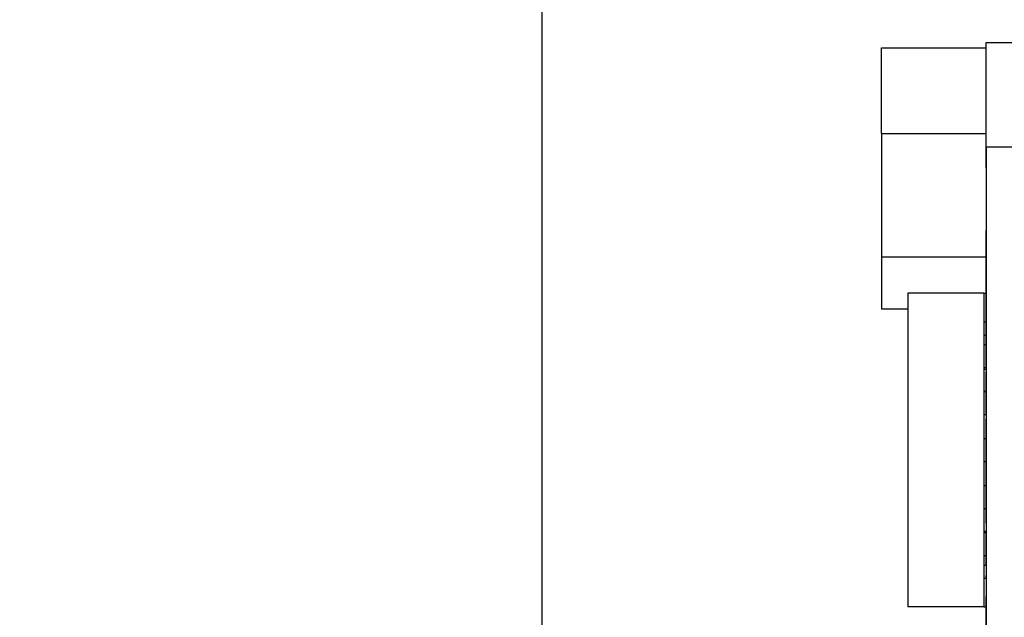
# Model space of a CAD drawing. Extents: x 111.7 to 159.5, y 88.4 to 131.4.
# Tile 4 of 6: x 142.2 to 151.6, y 116.4 to 122.2. Entities that reach past the tile are written whole.
import ezdxf
from ezdxf.enums import TextEntityAlignment as Align

# ---------------------------------------------------------------- set-up
doc = ezdxf.new("R2010")
doc.units = 0
doc.layers.get('0').update_dxf_attribs({"linetype": 'CONTINUOUS'})
for name, color, linetype in [('Dimension005', 7, 'CONTINUOUS'), ('Dimension006', 7, 'CONTINUOUS'), ('ProjItem011', 7, 'CONTINUOUS')]:
    doc.layers.add(name, color=color, linetype=linetype)
doc.styles.get("Standard").update_dxf_attribs({"font": 'arial.ttf'})
doc.dimstyles.get("Standard").update_dxf_attribs({"dimscale": 0, "dimtxt": 2.5, "dimasz": 2.5, "dimexe": 1.25, "dimexo": 0.625, "dimtad": 1, "dimtxsty": 'STANDARD', "dimcen": 2.5, "dimazin": 3, "dimtfac": 1, "dimtmove": 0, "dimatfit": 3})

# ---------------------------------------------------------------- blocks, each defined once
blk = doc.blocks.new('*Dimension005')
at = {"color": 0}
for points in [[(147.005, 128.264), (147.005, 127.43), (152.005, 127.847)], [(159.505, 128.264), (159.505, 127.43), (154.505, 127.847)]]:
    blk.add_solid(points, dxfattribs=at)
at = {"layer": 'Dimension005'}
for p, q in [((152.005, 121.95), (152.005, 127.847)), ((154.505, 127.847), (152.005, 127.847)), ((154.505, 119.25), (154.505, 127.847))]:
    blk.add_line(p, q, dxfattribs=at)
blk.add_text('2.50', height=3.5, dxfattribs=at).set_placement((149.586, 127.847), align=Align.CENTER)
blk = doc.blocks.new('*Dimension006')
at = {"color": 0}
for points in [[(142.155, 124.966), (142.155, 124.133), (147.155, 124.549)], [(159.505, 124.966), (159.505, 124.133), (154.505, 124.549)]]:
    blk.add_solid(points, dxfattribs=at)
at = {"layer": 'Dimension006'}
for p, q in [((147.155, 109.128), (147.155, 124.549)), ((147.155, 124.549), (154.505, 124.549)), ((154.505, 117.05), (154.505, 124.549))]:
    blk.add_line(p, q, dxfattribs=at)
blk.add_text('7.35', height=3.5, dxfattribs=at).set_placement((147.165, 124.549), align=Align.CENTER)

msp = doc.modelspace()

# ---------------------------------------------------------------- linework, layer by layer
at = {"layer": 'ProjItem011'}
for p, q in [((150.405, 121.9), (151.405, 121.9)), ((150.405, 121.9), (151.405, 121.9)), ((151.405, 121.95), (152.005, 121.95)), ((151.405, 121.95), (152.005, 121.95)), ((151.405, 121.75), (151.405, 121.75)), ((151.405, 121.75), (151.405, 121.75)), ((151.405, 121.25), (151.405, 121.25)), ((151.405, 121.25), (151.405, 121.25)), ((150.405, 121.079), (150.405, 119.9)), ((150.405, 121.079), (150.405, 119.9)), ((150.405, 121.079), (151.405, 121.079)), ((150.405, 121.079), (151.405, 121.079)), ((151.405, 121.079), (151.405, 121.079)), ((151.405, 121.079), (151.405, 121.079)), ((151.405, 120.95), (151.405, 98.95)), ((151.405, 120.95), (151.405, 98.95)), ((151.405, 120.95), (151.405, 98.95)), ((151.405, 120.95), (152.005, 120.95)), ((151.405, 120.95), (152.005, 120.95)), ((151.405, 120.75), (151.405, 120.75)), ((151.405, 120.75), (151.405, 120.75)), ((151.405, 120.05), (151.405, 120.15)), ((151.405, 120.15), (151.405, 120.15)), ((151.405, 120.05), (151.405, 120.15)), ((151.405, 120.05), (151.405, 120.15)), ((151.405, 120.15), (151.405, 120.15)), ((151.405, 120.05), (151.405, 120.15)), ((151.405, 120.05), (151.405, 120.05)), ((151.405, 120.05), (151.405, 120.05)), ((150.405, 119.9), (150.405, 119.4)), ((150.405, 119.9), (151.405, 119.9)), ((150.405, 119.9), (150.405, 119.9)), ((150.405, 119.9), (151.405, 119.9)), ((150.405, 119.9), (151.405, 119.9)), ((150.405, 119.9), (150.405, 119.4)), ((150.405, 119.9), (151.405, 119.9)), ((150.405, 119.9), (150.405, 119.9)), ((150.405, 119.9), (151.405, 119.9)), ((150.405, 119.9), (151.405, 119.9)), ((151.405, 119.9), (151.405, 119.9)), ((151.405, 119.9), (151.405, 119.9)), ((151.405, 119.9), (151.405, 119.9)), ((151.405, 119.9), (151.405, 119.9)), ((151.405, 119.9), (151.405, 119.9)), ((151.405, 119.9), (151.405, 119.9)), ((151.385, 119.55), (150.655, 119.55)), ((150.655, 119.55), (150.655, 116.55)), ((151.385, 119.55), (150.655, 119.55)), ((150.655, 119.55), (150.655, 116.55)), ((151.385, 119.55), (151.385, 119.06)), ((151.385, 119.55), (151.405, 119.55)), ((151.385, 119.55), (151.385, 119.06)), ((151.385, 119.55), (151.405, 119.55)), ((151.405, 119.55), (151.405, 119.55)), ((151.405, 119.55), (151.405, 119.55)), ((151.405, 119.55), (151.405, 119.55)), ((151.405, 119.55), (151.405, 119.55)), ((150.405, 119.4), (150.405, 119.4)), ((150.405, 119.4), (150.655, 119.4)), ((150.405, 119.4), (150.655, 119.4)), ((150.405, 119.4), (150.655, 119.4)), ((150.405, 119.4), (150.405, 119.4)), ((150.405, 119.4), (150.655, 119.4)), ((150.405, 119.4), (150.655, 119.4)), ((150.405, 119.4), (150.655, 119.4)), ((151.385, 119.277), (151.405, 119.277)), ((151.385, 119.277), (151.405, 119.277)), ((151.405, 119.277), (151.405, 119.277)), ((151.405, 119.277), (151.405, 119.277)), ((151.385, 119.15), (151.405, 119.15)), ((151.385, 119.15), (151.405, 119.15)), ((151.405, 119.15), (151.405, 119.15)), ((151.405, 119.15), (151.405, 119.15)), ((151.385, 119.06), (151.405, 119.06)), ((151.385, 119.06), (151.405, 119.06)), ((151.385, 119.06), (151.385, 118.84)), ((151.385, 119.06), (151.385, 118.84)), ((151.405, 119.06), (151.405, 119.06)), ((151.405, 119.06), (151.405, 119.06)), ((151.405, 118.85), (151.405, 119.05)), ((151.405, 119.05), (151.405, 119.05)), ((151.405, 118.85), (151.405, 119.05)), ((151.405, 118.85), (151.405, 119.05)), ((151.405, 119.05), (151.405, 119.05)), ((151.405, 118.85), (151.405, 119.05)), ((151.405, 119.05), (151.405, 119.05)), ((151.405, 119.05), (151.405, 119.05)), ((151.405, 118.85), (151.405, 118.85)), ((151.405, 118.85), (151.405, 118.85)), ((151.385, 118.84), (151.385, 118.61)), ((151.385, 118.84), (151.405, 118.84)), ((151.385, 118.84), (151.385, 118.61)), ((151.385, 118.84), (151.405, 118.84)), ((151.385, 118.825), (151.405, 118.825)), ((151.385, 118.825), (151.405, 118.825)), ((151.405, 118.613), (151.405, 118.8)), ((151.405, 118.8), (151.405, 118.8)), ((151.405, 118.613), (151.405, 118.8)), ((151.405, 118.613), (151.405, 118.8)), ((151.405, 118.8), (151.405, 118.8)), ((151.405, 118.613), (151.405, 118.8)), ((151.385, 118.613), (151.405, 118.613)), ((151.385, 118.613), (151.405, 118.613)), ((151.385, 118.61), (151.405, 118.61)), ((151.385, 118.61), (151.405, 118.61)), ((151.385, 118.61), (151.385, 118.39)), ((151.385, 118.61), (151.385, 118.39)), ((151.405, 118.4), (151.405, 118.6)), ((151.405, 118.6), (151.405, 118.6)), ((151.405, 118.4), (151.405, 118.6)), ((151.405, 118.4), (151.405, 118.6)), ((151.405, 118.6), (151.405, 118.6)), ((151.405, 118.4), (151.405, 118.6)), ((151.385, 118.39), (151.385, 118.16)), ((151.385, 118.39), (151.405, 118.39)), ((151.385, 118.39), (151.385, 118.16)), ((151.385, 118.39), (151.405, 118.39)), ((151.405, 118.4), (151.405, 118.4)), ((151.405, 118.4), (151.405, 118.4)), ((151.405, 118.35), (151.405, 118.35)), ((151.405, 118.35), (151.405, 118.35)), ((151.385, 118.16), (151.405, 118.16)), ((151.385, 118.16), (151.405, 118.16)), ((151.385, 118.16), (151.385, 117.94)), ((151.385, 118.16), (151.385, 117.94)), ((151.405, 118.16), (151.405, 118.16)), ((151.405, 118.16), (151.405, 118.16)), ((151.385, 117.94), (151.385, 117.71)), ((151.385, 117.94), (151.405, 117.94)), ((151.385, 117.94), (151.385, 117.71)), ((151.385, 117.94), (151.405, 117.94)), ((151.405, 117.94), (151.405, 117.94)), ((151.405, 117.94), (151.405, 117.94)), ((151.405, 117.85), (151.405, 117.85)), ((151.405, 117.85), (151.405, 117.85)), ((151.385, 117.71), (151.405, 117.71)), ((151.385, 117.71), (151.405, 117.71)), ((151.385, 117.71), (151.385, 117.49)), ((151.385, 117.71), (151.385, 117.49)), ((151.405, 117.71), (151.405, 117.71)), ((151.405, 117.71), (151.405, 117.71)), ((151.385, 117.49), (151.385, 117.26)), ((151.385, 117.49), (151.405, 117.49)), ((151.385, 117.49), (151.385, 117.26)), ((151.385, 117.49), (151.405, 117.49)), ((151.405, 117.49), (151.405, 117.49)), ((151.405, 117.49), (151.405, 117.49)), ((151.405, 117.35), (151.405, 117.35)), ((151.405, 117.35), (151.405, 117.35)), ((151.385, 117.275), (151.405, 117.275)), ((151.385, 117.275), (151.405, 117.275)), ((151.385, 117.26), (151.405, 117.26)), ((151.385, 117.26), (151.405, 117.26)), ((151.385, 117.26), (151.385, 117.04)), ((151.385, 117.26), (151.385, 117.04)), ((151.405, 117.26), (151.405, 117.275)), ((151.405, 117.26), (151.405, 117.275)), ((151.405, 117.26), (151.405, 117.275)), ((151.405, 117.26), (151.405, 117.275)), ((151.405, 117.05), (151.405, 117.25)), ((151.405, 117.25), (151.405, 117.25)), ((151.405, 117.05), (151.405, 117.25)), ((151.405, 117.05), (151.405, 117.25)), ((151.405, 117.25), (151.405, 117.25)), ((151.405, 117.05), (151.405, 117.25)), ((151.385, 117.04), (151.385, 116.55)), ((151.385, 117.04), (151.405, 117.04)), ((151.385, 117.04), (151.385, 116.55)), ((151.385, 117.04), (151.405, 117.04)), ((151.405, 117.05), (151.405, 117.05)), ((151.405, 117.05), (151.405, 117.05)), ((151.405, 116.95), (151.405, 117.04)), ((151.405, 116.95), (151.405, 117.04)), ((151.405, 116.95), (151.405, 117.04)), ((151.405, 116.95), (151.405, 117.04)), ((151.385, 116.95), (151.405, 116.95)), ((151.385, 116.95), (151.405, 116.95)), ((151.385, 116.823), (151.405, 116.823)), ((151.385, 116.823), (151.405, 116.823)), ((151.405, 116.823), (151.405, 116.85)), ((151.405, 116.85), (151.405, 116.85)), ((151.405, 116.823), (151.405, 116.85)), ((151.405, 116.823), (151.405, 116.85)), ((151.405, 116.85), (151.405, 116.85)), ((151.405, 116.823), (151.405, 116.85)), ((151.405, 116.65), (151.405, 116.65)), ((151.405, 116.65), (151.405, 116.65)), ((151.385, 116.55), (150.655, 116.55)), ((151.385, 116.55), (150.655, 116.55)), ((151.385, 116.55), (151.405, 116.55)), ((151.385, 116.55), (151.405, 116.55)), ((151.405, 116.55), (151.405, 116.55)), ((151.405, 116.55), (151.405, 116.55))]:
    msp.add_line(p, q, dxfattribs=at)
for points, degree, knots in [([(150.405, 121.079), (150.405, 121.301), (150.405, 121.513), (150.405, 121.664), (150.405, 121.684), (150.405, 121.704), (150.405, 121.724), (150.405, 121.742), (150.405, 121.759), (150.405, 121.777), (150.405, 121.791), (150.405, 121.806), (150.405, 121.82), (150.405, 121.832), (150.405, 121.843), (150.405, 121.855), (150.405, 121.863), (150.405, 121.872), (150.405, 121.88), (150.405, 121.885), (150.405, 121.89), (150.405, 121.895), (150.405, 121.897), (150.405, 121.898), (150.405, 121.9)], 3, [0.08754, 0.08754, 0.08754, 0.08754, 0.829168, 0.829168, 0.829168, 0.935115, 0.935115, 0.935115, 1.04106, 1.04106, 1.04106, 1.14701, 1.14701, 1.14701, 1.25296, 1.25296, 1.25296, 1.3589, 1.3589, 1.3589, 1.46485, 1.46485, 1.46485, 1.5708, 1.5708, 1.5708, 1.5708]), ([(150.405, 121.079), (150.405, 121.301), (150.405, 121.513), (150.405, 121.664), (150.405, 121.684), (150.405, 121.704), (150.405, 121.724), (150.405, 121.742), (150.405, 121.759), (150.405, 121.777), (150.405, 121.791), (150.405, 121.806), (150.405, 121.82), (150.405, 121.832), (150.405, 121.843), (150.405, 121.855), (150.405, 121.863), (150.405, 121.872), (150.405, 121.88), (150.405, 121.885), (150.405, 121.89), (150.405, 121.895), (150.405, 121.897), (150.405, 121.898), (150.405, 121.9)], 3, [0.08754, 0.08754, 0.08754, 0.08754, 0.829168, 0.829168, 0.829168, 0.935115, 0.935115, 0.935115, 1.04106, 1.04106, 1.04106, 1.14701, 1.14701, 1.14701, 1.25296, 1.25296, 1.25296, 1.3589, 1.3589, 1.3589, 1.46485, 1.46485, 1.46485, 1.5708, 1.5708, 1.5708, 1.5708]), ([(151.405, 120.95), (151.405, 121.119), (151.405, 121.28), (151.405, 121.385), (151.405, 121.482), (151.405, 121.576), (151.405, 121.657), (151.405, 121.694), (151.405, 121.732), (151.405, 121.764), (151.405, 121.797), (151.405, 121.824), (151.405, 121.851), (151.405, 121.872), (151.405, 121.894), (151.405, 121.909), (151.405, 121.925), (151.405, 121.934), (151.405, 121.944), (151.405, 121.947), (151.405, 121.95)], 2, [0, 0, 0, 0.336599, 0.336599, 0.560999, 0.560999, 0.785398, 0.785398, 0.897598, 0.897598, 1.0098, 1.0098, 1.122, 1.122, 1.2342, 1.2342, 1.3464, 1.3464, 1.4586, 1.4586, 1.5708, 1.5708, 1.5708]), ([(151.405, 120.95), (151.405, 121.119), (151.405, 121.28), (151.405, 121.385), (151.405, 121.482), (151.405, 121.576), (151.405, 121.657), (151.405, 121.694), (151.405, 121.732), (151.405, 121.764), (151.405, 121.797), (151.405, 121.824), (151.405, 121.851), (151.405, 121.872), (151.405, 121.894), (151.405, 121.909), (151.405, 121.925), (151.405, 121.934), (151.405, 121.944), (151.405, 121.947), (151.405, 121.95)], 2, [0, 0, 0, 0.336599, 0.336599, 0.560999, 0.560999, 0.785398, 0.785398, 0.897598, 0.897598, 1.0098, 1.0098, 1.122, 1.122, 1.2342, 1.2342, 1.3464, 1.3464, 1.4586, 1.4586, 1.5708, 1.5708, 1.5708]), ([(151.405, 120.95), (151.405, 121.119), (151.405, 121.28), (151.405, 121.385), (151.405, 121.482), (151.405, 121.576), (151.405, 121.657), (151.405, 121.694), (151.405, 121.732), (151.405, 121.764), (151.405, 121.797), (151.405, 121.824), (151.405, 121.851), (151.405, 121.872), (151.405, 121.894), (151.405, 121.909), (151.405, 121.925), (151.405, 121.934), (151.405, 121.944), (151.405, 121.947), (151.405, 121.95)], 2, [0, 0, 0, 0.336599, 0.336599, 0.560999, 0.560999, 0.785398, 0.785398, 0.897598, 0.897598, 1.0098, 1.0098, 1.122, 1.122, 1.2342, 1.2342, 1.3464, 1.3464, 1.4586, 1.4586, 1.5708, 1.5708, 1.5708]), ([(151.405, 121.25), (151.405, 121.381), (151.405, 121.51), (151.405, 121.604), (151.405, 121.696), (151.405, 121.75), (151.405, 121.75)], 3, [0, 0, 0, 0, 0.785398, 0.785398, 0.785398, 1.5708, 1.5708, 1.5708, 1.5708]), ([(151.405, 121.25), (151.405, 121.381), (151.405, 121.51), (151.405, 121.604), (151.405, 121.696), (151.405, 121.75), (151.405, 121.75)], 3, [0, 0, 0, 0, 0.785398, 0.785398, 0.785398, 1.5708, 1.5708, 1.5708, 1.5708]), ([(151.405, 121.25), (151.405, 121.381), (151.405, 121.51), (151.405, 121.604), (151.405, 121.696), (151.405, 121.75), (151.405, 121.75)], 3, [0, 0, 0, 0, 0.785398, 0.785398, 0.785398, 1.5708, 1.5708, 1.5708, 1.5708]), ([(151.405, 121.25), (151.405, 121.381), (151.405, 121.51), (151.405, 121.604), (151.405, 121.696), (151.405, 121.75), (151.405, 121.75)], 3, [0, 0, 0, 0, 0.785398, 0.785398, 0.785398, 1.5708, 1.5708, 1.5708, 1.5708]), ([(151.405, 120.75), (151.405, 120.75), (151.405, 120.804), (151.405, 120.896), (151.405, 120.99), (151.405, 121.119), (151.405, 121.25)], 3, [4.71239, 4.71239, 4.71239, 4.71239, 5.49779, 5.49779, 5.49779, 6.28319, 6.28319, 6.28319, 6.28319]), ([(151.405, 120.75), (151.405, 120.75), (151.405, 120.804), (151.405, 120.896), (151.405, 120.99), (151.405, 121.119), (151.405, 121.25)], 3, [4.71239, 4.71239, 4.71239, 4.71239, 5.49779, 5.49779, 5.49779, 6.28319, 6.28319, 6.28319, 6.28319]), ([(151.405, 120.75), (151.405, 120.75), (151.405, 120.804), (151.405, 120.896), (151.405, 120.99), (151.405, 121.119), (151.405, 121.25)], 3, [4.71239, 4.71239, 4.71239, 4.71239, 5.49779, 5.49779, 5.49779, 6.28319, 6.28319, 6.28319, 6.28319]), ([(151.405, 120.75), (151.405, 120.75), (151.405, 120.804), (151.405, 120.896), (151.405, 120.99), (151.405, 121.119), (151.405, 121.25)], 3, [4.71239, 4.71239, 4.71239, 4.71239, 5.49779, 5.49779, 5.49779, 6.28319, 6.28319, 6.28319, 6.28319]), ([(151.405, 119.55), (151.405, 119.681), (151.405, 119.81), (151.405, 119.904), (151.405, 119.996), (151.405, 120.05), (151.405, 120.05)], 3, [0, 0, 0, 0, 0.785398, 0.785398, 0.785398, 1.5708, 1.5708, 1.5708, 1.5708]), ([(151.405, 119.55), (151.405, 119.681), (151.405, 119.81), (151.405, 119.904), (151.405, 119.996), (151.405, 120.05), (151.405, 120.05)], 3, [0, 0, 0, 0, 0.785398, 0.785398, 0.785398, 1.5708, 1.5708, 1.5708, 1.5708]), ([(151.405, 119.55), (151.405, 119.681), (151.405, 119.81), (151.405, 119.904), (151.405, 119.996), (151.405, 120.05), (151.405, 120.05)], 3, [0, 0, 0, 0, 0.785398, 0.785398, 0.785398, 1.5708, 1.5708, 1.5708, 1.5708]), ([(151.405, 119.55), (151.405, 119.681), (151.405, 119.81), (151.405, 119.904), (151.405, 119.996), (151.405, 120.05), (151.405, 120.05)], 3, [0, 0, 0, 0, 0.785398, 0.785398, 0.785398, 1.5708, 1.5708, 1.5708, 1.5708]), ([(151.405, 119.05), (151.405, 119.05), (151.405, 119.104), (151.405, 119.196), (151.405, 119.29), (151.405, 119.419), (151.405, 119.55)], 3, [4.71239, 4.71239, 4.71239, 4.71239, 5.49779, 5.49779, 5.49779, 6.28319, 6.28319, 6.28319, 6.28319]), ([(151.405, 119.05), (151.405, 119.05), (151.405, 119.104), (151.405, 119.196), (151.405, 119.29), (151.405, 119.419), (151.405, 119.55)], 3, [4.71239, 4.71239, 4.71239, 4.71239, 5.49779, 5.49779, 5.49779, 6.28319, 6.28319, 6.28319, 6.28319]), ([(151.405, 119.05), (151.405, 119.05), (151.405, 119.104), (151.405, 119.196), (151.405, 119.29), (151.405, 119.419), (151.405, 119.55)], 3, [4.71239, 4.71239, 4.71239, 4.71239, 5.49779, 5.49779, 5.49779, 6.28319, 6.28319, 6.28319, 6.28319]), ([(151.405, 119.05), (151.405, 119.05), (151.405, 119.104), (151.405, 119.196), (151.405, 119.29), (151.405, 119.419), (151.405, 119.55)], 3, [4.71239, 4.71239, 4.71239, 4.71239, 5.49779, 5.49779, 5.49779, 6.28319, 6.28319, 6.28319, 6.28319]), ([(151.405, 117.85), (151.405, 117.981), (151.405, 118.11), (151.405, 118.204), (151.405, 118.296), (151.405, 118.35), (151.405, 118.35)], 3, [0, 0, 0, 0, 0.785398, 0.785398, 0.785398, 1.5708, 1.5708, 1.5708, 1.5708]), ([(151.405, 117.85), (151.405, 117.981), (151.405, 118.11), (151.405, 118.204), (151.405, 118.296), (151.405, 118.35), (151.405, 118.35)], 3, [0, 0, 0, 0, 0.785398, 0.785398, 0.785398, 1.5708, 1.5708, 1.5708, 1.5708]), ([(151.405, 117.85), (151.405, 117.981), (151.405, 118.11), (151.405, 118.204), (151.405, 118.296), (151.405, 118.35), (151.405, 118.35)], 3, [0, 0, 0, 0, 0.785398, 0.785398, 0.785398, 1.5708, 1.5708, 1.5708, 1.5708]), ([(151.405, 117.85), (151.405, 117.981), (151.405, 118.11), (151.405, 118.204), (151.405, 118.296), (151.405, 118.35), (151.405, 118.35)], 3, [0, 0, 0, 0, 0.785398, 0.785398, 0.785398, 1.5708, 1.5708, 1.5708, 1.5708]), ([(151.405, 117.35), (151.405, 117.35), (151.405, 117.404), (151.405, 117.496), (151.405, 117.59), (151.405, 117.719), (151.405, 117.85)], 3, [4.71239, 4.71239, 4.71239, 4.71239, 5.49779, 5.49779, 5.49779, 6.28319, 6.28319, 6.28319, 6.28319]), ([(151.405, 117.35), (151.405, 117.35), (151.405, 117.404), (151.405, 117.496), (151.405, 117.59), (151.405, 117.719), (151.405, 117.85)], 3, [4.71239, 4.71239, 4.71239, 4.71239, 5.49779, 5.49779, 5.49779, 6.28319, 6.28319, 6.28319, 6.28319]), ([(151.405, 117.35), (151.405, 117.35), (151.405, 117.404), (151.405, 117.496), (151.405, 117.59), (151.405, 117.719), (151.405, 117.85)], 3, [4.71239, 4.71239, 4.71239, 4.71239, 5.49779, 5.49779, 5.49779, 6.28319, 6.28319, 6.28319, 6.28319]), ([(151.405, 117.35), (151.405, 117.35), (151.405, 117.404), (151.405, 117.496), (151.405, 117.59), (151.405, 117.719), (151.405, 117.85)], 3, [4.71239, 4.71239, 4.71239, 4.71239, 5.49779, 5.49779, 5.49779, 6.28319, 6.28319, 6.28319, 6.28319]), ([(151.405, 116.15), (151.405, 116.281), (151.405, 116.41), (151.405, 116.504), (151.405, 116.596), (151.405, 116.65), (151.405, 116.65)], 3, [0, 0, 0, 0, 0.785398, 0.785398, 0.785398, 1.5708, 1.5708, 1.5708, 1.5708]), ([(151.405, 116.15), (151.405, 116.281), (151.405, 116.41), (151.405, 116.504), (151.405, 116.596), (151.405, 116.65), (151.405, 116.65)], 3, [0, 0, 0, 0, 0.785398, 0.785398, 0.785398, 1.5708, 1.5708, 1.5708, 1.5708]), ([(151.405, 116.15), (151.405, 116.281), (151.405, 116.41), (151.405, 116.504), (151.405, 116.596), (151.405, 116.65), (151.405, 116.65)], 3, [0, 0, 0, 0, 0.785398, 0.785398, 0.785398, 1.5708, 1.5708, 1.5708, 1.5708]), ([(151.405, 116.15), (151.405, 116.281), (151.405, 116.41), (151.405, 116.504), (151.405, 116.596), (151.405, 116.65), (151.405, 116.65)], 3, [0, 0, 0, 0, 0.785398, 0.785398, 0.785398, 1.5708, 1.5708, 1.5708, 1.5708])]:
    msp.add_open_spline(points, degree=degree, knots=knots, dxfattribs=at)

# ---------------------------------------------------------------- dimensions: what is measured, and where the dimension line sits
at = {"layer": 'Dimension005'}
dim = msp.add_linear_dim(base=(149.586, 127.847), p1=(154.505, 119.25), p2=(152.005, 121.95), text='2.50', dimstyle='STANDARD', dxfattribs=at)
dim.commit()
dim.dimension.update_dxf_attribs({"geometry": '*Dimension005', "text_midpoint": (153.255, 124.45)})
at = {"layer": 'Dimension006'}
dim = msp.add_linear_dim(base=(147.165, 124.549), p1=(147.155, 109.128), p2=(154.505, 117.05), text='7.35', dimstyle='STANDARD', dxfattribs=at)
dim.commit()
dim.dimension.update_dxf_attribs({"geometry": '*Dimension006', "text_midpoint": (150.83, 127.95)})

doc.saveas('drawing.dxf')
